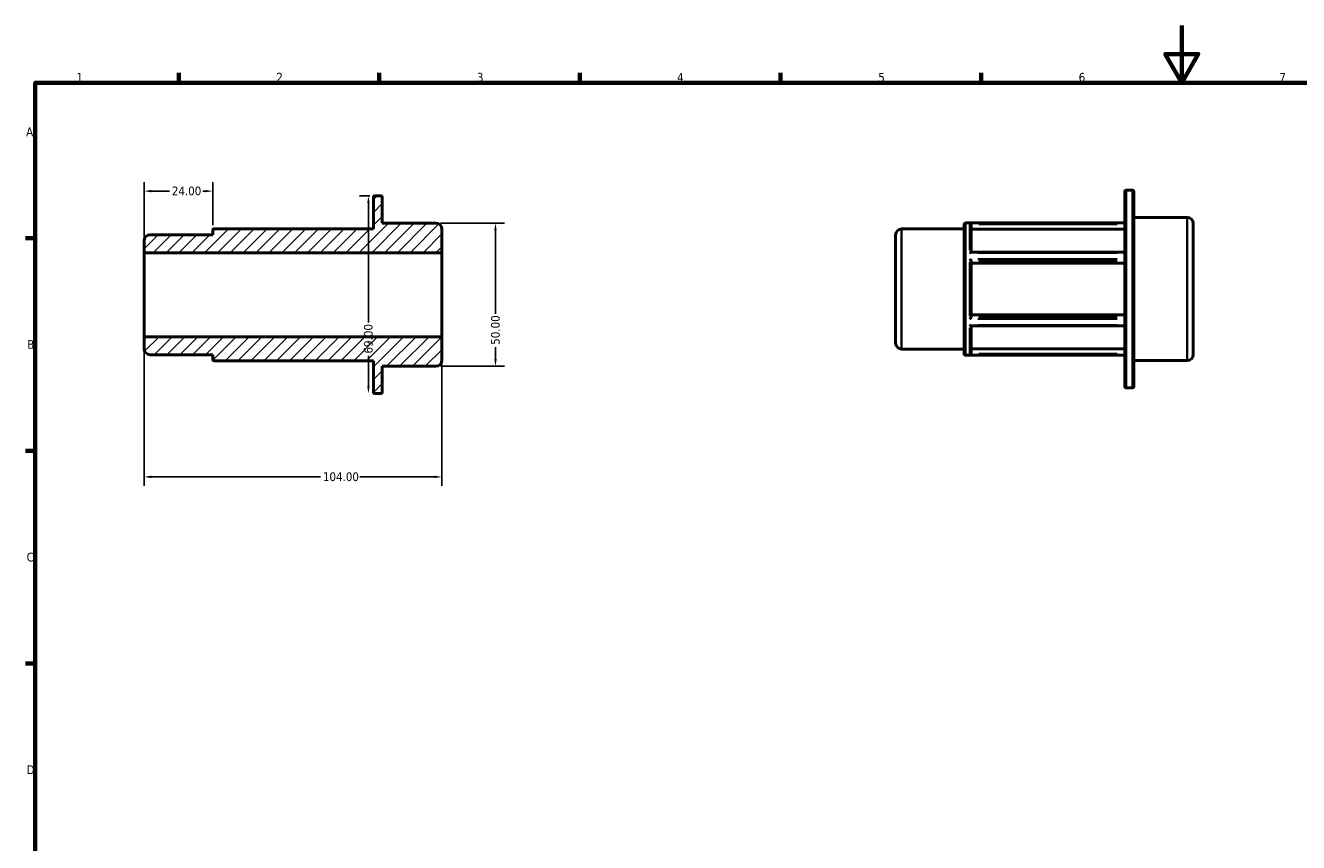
# Model space of a CAD drawing. Header units: millimetres. Extents: x 0 to 898, y 0 to 594.
# Tile 2 of 3: x 17 to 461, y 309 to 594. Entities that reach past the tile are written whole.
import ezdxf

# ---------------------------------------------------------------- set-up
doc = ezdxf.new("R2010")
doc.units = ezdxf.units.MM
for name, color, linetype, lineweight in [('Border (ANSI)', 7, 'Continuous', 70), ('Dimension (ANSI)', 7, 'Continuous', 25), ('Hatch (ANSI)', 7, 'Continuous', 18), ('Visible (ANSI)', 7, 'Continuous', 50), ('Visible Narrow (ANSI)', 7, 'Continuous', 35)]:
    doc.layers.add(name, color=color, linetype=linetype, lineweight=lineweight)
doc.styles.add('Note Text (ANSI)', font='tahoma.ttf')
doc.dimstyles.new('Default - mm (ANSI)', dxfattribs={"dimtxt": 3.048, "dimasz": 2.5, "dimexe": 3.175, "dimexo": 1.6002, "dimgap": 0.8, "dimtad": 0, "dimtoh": 1, "dimrnd": 1e-08, "dimzin": 4, "dimdsep": 46, "dimtxsty": 'Note Text (ANSI)', "dimcen": 0.09, "dimdle": 10, "dimclrd": 256, "dimclre": 256, "dimclrt": 256, "dimadec": 1, "dimazin": 1, "dimtfac": 1, "dimtofl": 0, "dimtmove": 0, "dimatfit": 3, "dimfxl": 1, "dimtolj": 1, "dimtzin": 4, "dimlwd": -1, "dimlwe": -1, "dimarcsym": 0})

# ---------------------------------------------------------------- blocks, each defined once
blk = doc.blocks.new('Borders Default Border')
at = {"layer": 'Border (ANSI)'}
for p, q in [((70.08, 574), (70.08, 577.45)), ((140.17, 574), (140.17, 577.45)), ((210.25, 574), (210.25, 577.45)), ((280.33, 574), (280.33, 577.45)), ((350.42, 574), (350.42, 577.45)), ((20, 519.75), (16.55, 519.75)), ((20, 445.5), (16.55, 445.5)), ((20, 371.25), (16.55, 371.25))]:
    blk.add_line(p, q, dxfattribs=at)
at = {"layer": 'Border (ANSI)', "flags": 128}
for points in [[(420.5, 594), (420.5, 574), (414.73, 584), (426.27, 584), (420.5, 574)], [(20, 20), (20, 574), (821, 574), (821, 20), (20, 20)]]:
    blk.add_lwpolyline(points, dxfattribs=at)
at = {"layer": 'Border (ANSI)', "char_height": 3.05, "attachment_point": 7, "style": 'Note Text (ANSI)'}
for s, insert in [('1', (34.35, 574.4)), ('2', (104.2, 574.4)), ('3', (174.26, 574.34)), ('4', (244.23, 574.4)), ('5', (314.48, 574.34)), ('6', (384.49, 574.34)), ('7', (454.6, 574.4)), ('A', (16.78, 555.35)), ('B', (17.15, 481.1)), ('C', (16.95, 406.8)), ('D', (16.96, 332.6))]:
    blk.add_mtext(s, dxfattribs=dict(at, insert=insert))
blk = doc.blocks.new('*D7')
at = {"layer": 'Defpoints', "color": 0, "transparency": 16777216}
for p in [(82, 536.16), (82, 522.63), (58, 514.67)]:
    blk.add_point(p, dxfattribs=at)
at = {"layer": 'Dimension (ANSI)', "transparency": 16777216}
for p, q in [((58, 516.27), (58, 539.34)), ((82, 524.23), (82, 539.34)), ((60.5, 536.16), (66.88, 536.16)), ((79.5, 536.16), (78.51, 536.16))]:
    blk.add_line(p, q, dxfattribs=at)
for points in [[(60.5, 536.58), (60.5, 535.75), (58, 536.16)], [(79.5, 536.58), (79.5, 535.75), (82, 536.16)]]:
    blk.add_solid(points, dxfattribs=at)
at = {"layer": 'Dimension (ANSI)', "transparency": 16777216, "insert": (67.68, 537.75), "char_height": 3.048, "attachment_point": 1, "style": 'Note Text (ANSI)'}
blk.add_mtext('\\A1;24.00', dxfattribs=at)
blk = doc.blocks.new('*D8')
at = {"layer": 'Defpoints', "color": 0, "transparency": 16777216}
for p in [(58, 485.33), (162, 485.33), (162, 436.38)]:
    blk.add_point(p, dxfattribs=at)
at = {"layer": 'Dimension (ANSI)', "transparency": 16777216}
for p, q in [((58, 483.73), (58, 433.21)), ((162, 483.73), (162, 433.21)), ((60.5, 436.38), (119.66, 436.38)), ((159.5, 436.38), (133.34, 436.38))]:
    blk.add_line(p, q, dxfattribs=at)
for points in [[(60.5, 436.8), (60.5, 435.96), (58, 436.38)], [(159.5, 436.8), (159.5, 435.96), (162, 436.38)]]:
    blk.add_solid(points, dxfattribs=at)
at = {"layer": 'Dimension (ANSI)', "transparency": 16777216, "insert": (120.46, 437.97), "char_height": 3.048, "attachment_point": 1, "style": 'Note Text (ANSI)'}
blk.add_mtext('\\A1;104.00', dxfattribs=at)
blk = doc.blocks.new('*D9')
at = {"layer": 'Defpoints', "color": 0, "transparency": 16777216}
for p in [(159.9, 525), (159.9, 475), (180.75, 475)]:
    blk.add_point(p, dxfattribs=at)
at = {"layer": 'Dimension (ANSI)', "transparency": 16777216}
for p, q in [((161.5, 525), (183.93, 525)), ((180.75, 522.5), (180.75, 493.3)), ((180.75, 477.5), (180.75, 481.7)), ((161.5, 475), (183.93, 475))]:
    blk.add_line(p, q, dxfattribs=at)
for points in [[(180.34, 522.5), (181.17, 522.5), (180.75, 525)], [(180.34, 477.5), (181.17, 477.5), (180.75, 475)]]:
    blk.add_solid(points, dxfattribs=at)
at = {"layer": 'Dimension (ANSI)', "transparency": 16777216, "insert": (179.17, 482.5), "char_height": 3.048, "attachment_point": 1, "rotation": 90, "style": 'Note Text (ANSI)'}
blk.add_mtext('\\A1;50.00', dxfattribs=at)
blk = doc.blocks.new('*D10')
at = {"layer": 'Defpoints', "color": 0, "transparency": 16777216}
for p in [(138.5, 534.5), (136.37, 465.5), (140.78, 465.5)]:
    blk.add_point(p, dxfattribs=at)
at = {"layer": 'Dimension (ANSI)', "transparency": 16777216}
for p, q in [((136.9, 534.5), (133.19, 534.5)), ((136.37, 532), (136.37, 490.34)), ((136.37, 468), (136.37, 478.66))]:
    blk.add_line(p, q, dxfattribs=at)
for points in [[(135.95, 532), (136.78, 532), (136.37, 534.5)], [(135.95, 468), (136.78, 468), (136.37, 465.5)]]:
    blk.add_solid(points, dxfattribs=at)
at = {"layer": 'Dimension (ANSI)', "transparency": 16777216, "insert": (134.78, 479.46), "char_height": 3.048, "attachment_point": 1, "rotation": 90, "style": 'Note Text (ANSI)'}
blk.add_mtext('\\A1;69.00', dxfattribs=at)

msp = doc.modelspace()

# ---------------------------------------------------------------- hatches: boundary and pattern name
at = {"layer": 'Hatch (ANSI)'}
h = msp.add_hatch(dxfattribs=at)
h.set_pattern_fill('ANSI31', color=256, scale=25.4, style=0)
h.set_pattern_definition([(45, (0, 0), (-2.245064, 2.245064), [])])
edge = h.paths.add_edge_path()
edge.add_ellipse((60.096, 481.14), major_axis=(-2.096, 0), ratio=1, start_angle=0, end_angle=90)
edge.add_line((60.096, 479.045), (82, 479.045))
edge.add_line((82, 479.045), (82, 477.369))
edge.add_ellipse((82.419, 477.369), major_axis=(-0.419, 0), ratio=1, start_angle=0, end_angle=90)
edge.add_line((82.419, 476.95), (138.08, 476.95))
edge.add_line((138.08, 476.95), (138.08, 465.919))
edge.add_ellipse((138.499, 465.919), major_axis=(-0.419, 0), ratio=1, start_angle=0, end_angle=90)
edge.add_line((138.499, 465.5), (140.781, 465.5))
edge.add_ellipse((140.781, 465.919), major_axis=(0, -0.419), ratio=1, start_angle=0, end_angle=90)
edge.add_line((141.2, 465.919), (141.2, 475))
edge.add_line((141.2, 475), (159.905, 475))
edge.add_ellipse((159.905, 477.095), major_axis=(0, -2.096), ratio=1, start_angle=0, end_angle=90)
edge.add_line((162, 477.095), (162, 485.332))
edge.add_line((162, 485.332), (58, 485.332))
edge.add_line((58, 485.332), (58, 481.14))
edge = h.paths.add_edge_path()
edge.add_ellipse((60.096, 518.86), major_axis=(0, 2.096), ratio=1, start_angle=0, end_angle=90)
edge.add_line((58, 518.86), (58, 514.668))
edge.add_line((58, 514.668), (162, 514.668))
edge.add_line((162, 514.668), (162, 522.904))
edge.add_ellipse((159.905, 522.904), major_axis=(2.095, 0), ratio=1, start_angle=0, end_angle=90)
edge.add_line((159.905, 525), (141.2, 525))
edge.add_line((141.2, 525), (141.2, 534.081))
edge.add_ellipse((140.781, 534.081), major_axis=(0.419, 0), ratio=1, start_angle=0, end_angle=90)
edge.add_line((140.781, 534.5), (138.499, 534.5))
edge.add_ellipse((138.499, 534.081), major_axis=(0, 0.419), ratio=1, start_angle=0, end_angle=90)
edge.add_line((138.08, 534.081), (138.08, 523.051))
edge.add_line((138.08, 523.051), (82.419, 523.051))
edge.add_ellipse((82.419, 522.631), major_axis=(0, 0.419), ratio=1, start_angle=0, end_angle=90)
edge.add_line((82, 522.631), (82, 520.955))
edge.add_line((82, 520.955), (60.096, 520.955))

# ---------------------------------------------------------------- linework, layer by layer
at = {"layer": 'Visible (ANSI)'}
for p, q in [((138.08, 534.081), (138.08, 523.051)), ((140.781, 534.5), (138.499, 534.5)), ((141.2, 525), (141.2, 534.081)), ((400.611, 467.901), (400.611, 536.063)), ((401.03, 536.482), (403.312, 536.482)), ((403.731, 536.063), (403.731, 467.901)), ((159.905, 525), (141.2, 525)), ((344.95, 525.033), (400.611, 525.033)), ((403.731, 526.982), (422.436, 526.982)), ((424.531, 524.887), (424.531, 479.078)), ((82, 520.955), (60.096, 520.955)), ((82, 522.631), (82, 520.955)), ((138.08, 523.051), (82.419, 523.051)), ((162, 514.668), (162, 522.904)), ((320.531, 483.123), (320.531, 520.842)), ((322.627, 522.937), (344.531, 522.937)), ((344.531, 479.351), (344.531, 524.614)), ((346.931, 524.552), (346.931, 514.789)), ((400.611, 522.87), (346.931, 522.87)), ((58, 518.86), (58, 514.668)), ((58, 514.668), (162, 514.668)), ((58, 485.332), (58, 514.668)), ((162, 485.332), (162, 514.668)), ((346.861, 514.789), (400.611, 514.789)), ((346.931, 511.815), (346.931, 492.15)), ((400.611, 510.974), (346.931, 510.974)), ((346.931, 492.99), (400.611, 492.99)), ((162, 485.332), (58, 485.332)), ((58, 485.332), (58, 481.14)), ((162, 477.095), (162, 485.332)), ((346.861, 489.176), (400.611, 489.176)), ((346.931, 489.176), (346.931, 479.413)), ((322.627, 481.027), (344.531, 481.027)), ((346.931, 481.094), (400.611, 481.094)), ((60.096, 479.045), (82, 479.045)), ((82, 479.045), (82, 477.369)), ((82.419, 476.95), (138.08, 476.95)), ((138.08, 476.95), (138.08, 465.919)), ((344.95, 478.932), (400.611, 478.932)), ((403.731, 476.982), (422.436, 476.982)), ((141.2, 465.919), (141.2, 475)), ((141.2, 475), (159.905, 475)), ((401.03, 467.482), (403.312, 467.482)), ((138.499, 465.5), (140.781, 465.5))]:
    msp.add_line(p, q, dxfattribs=at)
for centre, radius, start, end in [((138.499, 534.081), 0.419, 90, 180), ((140.781, 534.081), 0.419, 0, 90), ((401.03, 536.063), 0.419, 90, 180), ((403.312, 536.063), 0.419, 0, 90), ((159.905, 522.904), 2.095, 0, 90), ((344.95, 524.614), 0.419, 90, 180), ((422.436, 524.887), 2.095, 0, 90), ((60.096, 518.86), 2.096, 90, 180), ((82.419, 522.631), 0.419, 90, 180), ((322.627, 520.842), 2.095, 90, 180), ((60.096, 481.14), 2.096, 180, 270), ((322.627, 483.123), 2.095, 180, 270), ((82.419, 477.369), 0.419, 180, 270), ((159.905, 477.095), 2.096, 270, 0), ((344.95, 479.351), 0.419, 180, 270), ((422.436, 479.078), 2.095, 270, 0), ((401.03, 467.901), 0.419, 180, 270), ((403.312, 467.901), 0.419, 270, 0), ((138.499, 465.919), 0.419, 180, 270), ((140.781, 465.919), 0.419, 270, 0)]:
    msp.add_arc(centre, radius, start, end, dxfattribs=at)
for points, knots in [([(346.93, 524.579), (346.928, 524.619), (346.92, 524.657), (346.892, 524.737), (346.871, 524.776), (346.813, 524.857), (346.773, 524.894), (346.697, 524.945), (346.662, 524.962), (346.59, 524.987), (346.553, 524.995), (346.514, 524.997), (346.513, 524.997), (346.512, 524.997)], [-0.077528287, -0.077528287, -0.077528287, -0.077528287, -0.065469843, -0.065469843, -0.051060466, -0.051060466, -0.031415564, -0.031415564, -0.015991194, -0.015991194, 0, 0, 0.000411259, 0.000411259, 0.000411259, 0.000411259]), ([(346.512, 514.599), (346.513, 514.6), (346.514, 514.6), (346.558, 514.638), (346.602, 514.671), (346.685, 514.725), (346.724, 514.747), (346.798, 514.779), (346.833, 514.789), (346.861, 514.789)], [-0.188908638, -0.188908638, -0.188908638, -0.188908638, -0.188404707, -0.188404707, -0.165730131, -0.165730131, -0.144110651, -0.144110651, -0.122186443, -0.122186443, -0.122186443, -0.122186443]), ([(346.93, 511.829), (346.928, 511.849), (346.92, 511.873), (346.892, 511.932), (346.871, 511.968), (346.813, 512.055), (346.773, 512.106), (346.697, 512.195), (346.662, 512.233), (346.59, 512.308), (346.553, 512.344), (346.514, 512.379), (346.513, 512.38), (346.512, 512.381)], [-0.077528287, -0.077528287, -0.077528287, -0.077528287, -0.065469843, -0.065469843, -0.051060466, -0.051060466, -0.031415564, -0.031415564, -0.015991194, -0.015991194, 0, 0, 0.000411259, 0.000411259, 0.000411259, 0.000411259]), ([(346.512, 491.584), (346.513, 491.585), (346.514, 491.586), (346.558, 491.626), (346.602, 491.668), (346.685, 491.755), (346.724, 491.8), (346.799, 491.892), (346.834, 491.94), (346.885, 492.02), (346.903, 492.053), (346.923, 492.102), (346.928, 492.121), (346.93, 492.136)], [-0.188908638, -0.188908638, -0.188908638, -0.188908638, -0.188404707, -0.188404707, -0.165730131, -0.165730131, -0.144110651, -0.144110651, -0.121701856, -0.121701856, -0.104929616, -0.104929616, -0.093392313, -0.093392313, -0.093392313, -0.093392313]), ([(346.861, 489.176), (346.856, 489.176), (346.851, 489.176), (346.813, 489.18), (346.773, 489.195), (346.697, 489.232), (346.662, 489.254), (346.59, 489.303), (346.553, 489.332), (346.514, 489.364), (346.513, 489.365), (346.512, 489.366)], [-0.054042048, -0.054042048, -0.054042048, -0.054042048, -0.051060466, -0.051060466, -0.031415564, -0.031415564, -0.015991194, -0.015991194, 0, 0, 0.000411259, 0.000411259, 0.000411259, 0.000411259]), ([(346.512, 478.967), (346.513, 478.967), (346.514, 478.968), (346.558, 478.97), (346.602, 478.98), (346.685, 479.012), (346.724, 479.035), (346.799, 479.095), (346.834, 479.133), (346.885, 479.214), (346.903, 479.253), (346.923, 479.325), (346.928, 479.355), (346.93, 479.386)], [-0.188908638, -0.188908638, -0.188908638, -0.188908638, -0.188404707, -0.188404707, -0.165730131, -0.165730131, -0.144110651, -0.144110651, -0.121701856, -0.121701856, -0.104929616, -0.104929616, -0.093392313, -0.093392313, -0.093392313, -0.093392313])]:
    msp.add_open_spline(points, degree=3, knots=knots, dxfattribs=at)
for points in [[(346.931, 524.552), (346.931, 524.56), (346.931, 524.57), (346.93, 524.579)], [(346.931, 511.815), (346.931, 511.82), (346.931, 511.824), (346.93, 511.829)], [(346.93, 492.136), (346.931, 492.141), (346.931, 492.145), (346.931, 492.15)], [(346.93, 479.386), (346.931, 479.395), (346.931, 479.404), (346.931, 479.413)]]:
    msp.add_open_spline(points, degree=3, dxfattribs=at)
at = {"layer": 'Visible Narrow (ANSI)'}
for p, q in [((401.03, 536.058), (401.03, 467.907)), ((403.312, 467.907), (403.312, 536.058)), ((346.512, 515.488), (346.512, 524.912)), ((397.906, 524.997), (349.217, 524.997)), ((422.436, 477.29), (422.436, 526.675)), ((322.627, 522.679), (322.627, 481.285)), ((344.95, 524.749), (344.95, 479.216)), ((349.614, 524.579), (397.927, 524.579)), ((349.217, 514.599), (397.906, 514.599)), ((397.906, 512.381), (349.217, 512.381)), ((349.614, 511.829), (397.927, 511.829)), ((346.512, 492.558), (346.512, 511.407)), ((349.217, 491.584), (397.906, 491.584)), ((397.906, 489.366), (349.217, 489.366)), ((397.927, 492.136), (349.614, 492.136)), ((346.512, 479.053), (346.512, 488.477)), ((349.217, 478.967), (397.906, 478.967)), ((397.927, 479.386), (349.614, 479.386))]:
    msp.add_line(p, q, dxfattribs=at)

# ---------------------------------------------------------------- block references
msp.add_blockref('Borders Default Border', (0, 0))

# ---------------------------------------------------------------- dimensions: what is measured, and where the dimension line sits
at = {"layer": 'Dimension (ANSI)'}
for base, p1, p2, angle, override, picture, middle in [((82, 536.165), (58, 514.668), (82, 522.631), 180, {"dimtoh": 0, "dimdec": 2, "dimtp": 0, "dimtm": 0, "dimtdec": 2, "dimatfit": 1}, '*D7', (72.691, 536.165)), ((136.366, 465.5), (138.499, 534.5), (140.781, 465.5), 90, {"dimtoh": 0, "dimdec": 2, "dimse2": 1, "dimtp": 0, "dimtm": 0, "dimtdec": 2, "dimatfit": 1}, '*D10', (136.366, 484.5)), ((180.753, 475), (159.905, 525), (159.905, 475), 90, {"dimtoh": 0, "dimdec": 2, "dimtp": 0, "dimtm": 0, "dimtdec": 2, "dimatfit": 1}, '*D9', (180.753, 487.5)), ((162, 436.382), (58, 485.332), (162, 485.332), 180, {"dimtoh": 0, "dimdec": 2, "dimtp": 0, "dimtm": 0, "dimtdec": 2, "dimatfit": 1}, '*D8', (126.5, 436.382))]:
    dim = msp.add_linear_dim(base=base, p1=p1, p2=p2, angle=angle, dimstyle='Default - mm (ANSI)', override=override, dxfattribs=at)
    dim.commit()
    dim.dimension.update_dxf_attribs({"geometry": picture, "text_midpoint": middle, "dimtype": 160})

doc.saveas('drawing.dxf')
